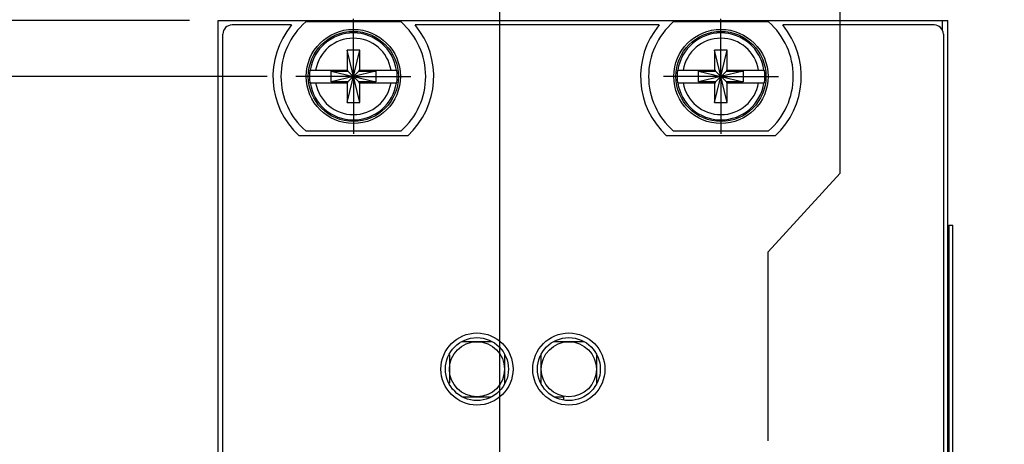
# Model space of a CAD drawing. Header units: inches. Extents: x 0.2 to 16.8, y 0.2 to 10.8.
# Tile 6 of 15: x 6.7 to 8.8, y 6.9 to 7.8. Entities that reach past the tile are written whole.
import ezdxf

# ---------------------------------------------------------------- set-up
doc = ezdxf.new("R2010")
doc.units = ezdxf.units.IN
doc.header["$LTSCALE"] = 0.935
doc.header["$MEASUREMENT"] = 0
doc.linetypes.add('CENTER', pattern=[0.6, 0.375, -0.075, 0.075, -0.075])
doc.layers.get('0').update_dxf_attribs({"linetype": 'CONTINUOUS'})
doc.layers.add('DEFAULT_1', color=7, linetype='CENTER')
doc.layers.add('DIMENSIONS', color=7, linetype='CONTINUOUS')
doc.styles.get("Standard").update_dxf_attribs({"font": 'txt', "width": 0.8})
doc.dimstyles.new('DIMSTYLE_1', dxfattribs={"dimtxt": 0.125, "dimasz": 0.18, "dimexe": 0.18, "dimexo": 0.0625, "dimgap": 0.09, "dimtad": 0, "dimtih": 1, "dimtoh": 1, "dimdec": 3, "dimzin": 4, "dimdsep": 46, "dimtxsty": 'STANDARD', "dimblk": '_FILLED', "dimblk1": '_FILLED', "dimblk2": '_FILLED', "dimcen": 0.09, "dimadec": 0, "dimazin": 0, "dimtp": 0.01, "dimtm": 0.01, "dimtfac": 1, "dimtdec": 3, "dimtofl": 0, "dimtmove": 0, "dimatfit": 3, "dimldrblk": '_FILLED', "dimfxl": 1, "dimtolj": 1, "dimtzin": 4, "dimarcsym": 0})

# ---------------------------------------------------------------- blocks, each defined once
blk = doc.blocks.new('*D0')
at = {"layer": 'DIMENSIONS', "color": 2, "linetype": 'CONTINUOUS'}
blk.add_line((7.0201, 7.8426), (6.3951, 7.8426), dxfattribs=at)
at = {"layer": 'DIMENSIONS', "color": 2, "linetype": 'CONTINUOUS', "insert": (6.3326, 7.9051), "char_height": 0.125, "width": 1.025, "attachment_point": 3, "line_spacing_factor": 0.9}
blk.add_mtext('.122{\\Ftxt.shx;\\W1.000000;\\H0.125000; }[3.1]', dxfattribs=at)
blk = doc.blocks.new('_FILLED')
at = {"color": 0, "linetype": 'BYBLOCK'}
blk.add_solid([(0, 0), (-1, 0.174), (-1, -0.174)], dxfattribs=at)
blk = doc.blocks.new('*D1')
at = {"layer": 'DIMENSIONS', "color": 2, "linetype": 'CONTINUOUS'}
blk.add_line((7.508, 6.6872), (6.3951, 6.6872), dxfattribs=at)
at = {"layer": 'DIMENSIONS', "color": 2, "linetype": 'CONTINUOUS', "insert": (6.3326, 6.7497), "char_height": 0.125, "width": 1.425, "attachment_point": 3, "line_spacing_factor": 0.9}
blk.add_mtext('-1.033{\\Ftxt.shx;\\W1.000000;\\H0.125000; }[26.25]', dxfattribs=at)
blk = doc.blocks.new('*D2')
at = {"layer": 'DIMENSIONS', "color": 2, "linetype": 'CONTINUOUS'}
blk.add_line((7.508, 6.1872), (6.3951, 6.1872), dxfattribs=at)
at = {"layer": 'DIMENSIONS', "color": 2, "linetype": 'CONTINUOUS', "insert": (6.3326, 6.2497), "char_height": 0.125, "width": 1.425, "attachment_point": 3, "line_spacing_factor": 0.9}
blk.add_mtext('-1.533{\\Ftxt.shx;\\W1.000000;\\H0.125000; }[38.95]', dxfattribs=at)
blk = doc.blocks.new('*D3')
at = {"layer": 'DIMENSIONS', "color": 2, "linetype": 'CONTINUOUS'}
blk.add_line((7.508, 5.6872), (6.3951, 5.6872), dxfattribs=at)
at = {"layer": 'DIMENSIONS', "color": 2, "linetype": 'CONTINUOUS', "insert": (6.3326, 5.7497), "char_height": 0.125, "width": 1.425, "attachment_point": 3, "line_spacing_factor": 0.9}
blk.add_mtext('-2.033{\\Ftxt.shx;\\W1.000000;\\H0.125000; }[51.65]', dxfattribs=at)
blk = doc.blocks.new('*D4')
at = {"layer": 'DIMENSIONS', "color": 2, "linetype": 'CONTINUOUS'}
blk.add_line((8.4671, 6.7394), (9.3689, 6.7394), dxfattribs=at)
at = {"layer": 'DIMENSIONS', "color": 2, "linetype": 'CONTINUOUS', "insert": (9.4314, 6.8019), "char_height": 0.125, "width": 1.325, "attachment_point": 1, "line_spacing_factor": 0.9}
blk.add_mtext('-.981{\\Ftxt.shx;\\W1.000000;\\H0.125000; }[24.92]', dxfattribs=at)
blk = doc.blocks.new('*D5')
at = {"layer": 'DIMENSIONS', "color": 2, "linetype": 'CONTINUOUS'}
blk.add_line((8.4671, 5.6351), (9.3689, 5.6351), dxfattribs=at)
at = {"layer": 'DIMENSIONS', "color": 2, "linetype": 'CONTINUOUS', "insert": (9.4314, 5.6976), "char_height": 0.125, "width": 1.425, "attachment_point": 1, "line_spacing_factor": 0.9}
blk.add_mtext('-2.085{\\Ftxt.shx;\\W1.000000;\\H0.125000; }[52.97]', dxfattribs=at)
blk = doc.blocks.new('*D6')
at = {"layer": 'DIMENSIONS', "color": 2, "linetype": 'CONTINUOUS'}
blk.add_line((7.39, 5.3326), (6.3951, 5.3326), dxfattribs=at)
at = {"layer": 'DIMENSIONS', "color": 2, "linetype": 'CONTINUOUS', "insert": (6.3326, 5.3951), "char_height": 0.125, "width": 1.725, "attachment_point": 3, "line_spacing_factor": 0.9}
blk.add_mtext('2X -2.388{\\Ftxt.shx;\\W1.000000;\\H0.125000; }[60.66]', dxfattribs=at)
blk = doc.blocks.new('*D7')
at = {"layer": 'DIMENSIONS', "color": 2, "linetype": 'CONTINUOUS'}
blk.add_line((7.39, 3.8486), (6.3951, 3.8486), dxfattribs=at)
at = {"layer": 'DIMENSIONS', "color": 2, "linetype": 'CONTINUOUS', "insert": (6.3326, 3.9111), "char_height": 0.125, "width": 1.725, "attachment_point": 3, "line_spacing_factor": 0.9}
blk.add_mtext('2X -3.872{\\Ftxt.shx;\\W1.000000;\\H0.125000; }[98.35]', dxfattribs=at)
blk = doc.blocks.new('*D8')
at = {"layer": 'DIMENSIONS', "color": 2, "linetype": 'CONTINUOUS'}
blk.add_line((7.189, 2.8998), (6.3951, 2.8998), dxfattribs=at)
at = {"layer": 'DIMENSIONS', "color": 2, "linetype": 'CONTINUOUS', "insert": (6.3326, 2.9623), "char_height": 0.125, "width": 1.825, "attachment_point": 3, "line_spacing_factor": 0.9}
blk.add_mtext('2X -4.821{\\Ftxt.shx;\\W1.000000;\\H0.125000; }[122.45]', dxfattribs=at)
blk = doc.blocks.new('*D9')
at = {"layer": 'DIMENSIONS', "color": 2, "linetype": 'CONTINUOUS'}
blk.add_line((7.189, 7.7206), (6.3951, 7.7206), dxfattribs=at)
at = {"layer": 'DIMENSIONS', "color": 2, "linetype": 'CONTINUOUS', "insert": (6.3326, 7.7831), "char_height": 0.125, "width": 1.125, "attachment_point": 3, "line_spacing_factor": 0.9}
blk.add_mtext('2X .000{\\Ftxt.shx;\\W1.000000;\\H0.125000; }[0]', dxfattribs=at)
blk = doc.blocks.new('*D13')
at = {"layer": 'DIMENSIONS', "color": 2, "linetype": 'CONTINUOUS'}
for p, q in [((8.4361, 7.51), (8.4361, 8.5301)), ((8.2795, 7.3389), (8.4361, 7.51)), ((8.2795, 6.927), (8.2795, 7.3389))]:
    blk.add_line(p, q, dxfattribs=at)
at = {"layer": 'DIMENSIONS', "color": 2, "linetype": 'CONTINUOUS', "insert": (8.3736, 8.5926), "char_height": 0.125, "width": 1.525, "attachment_point": 1, "rotation": 90, "line_spacing_factor": 0.9}
blk.add_mtext('2X .903{\\Ftxt.shx;\\W1.000000;\\H0.125000; }[22.93]', dxfattribs=at)
blk = doc.blocks.new('*D14')
at = {"layer": 'DIMENSIONS', "color": 2, "linetype": 'CONTINUOUS'}
blk.add_line((7.6956, 6.8748), (7.6956, 8.5301), dxfattribs=at)
at = {"layer": 'DIMENSIONS', "color": 2, "linetype": 'CONTINUOUS', "insert": (7.6331, 8.5926), "char_height": 0.125, "width": 1.325, "attachment_point": 1, "rotation": 90, "line_spacing_factor": 0.9}
blk.add_mtext('3X .319{\\Ftxt.shx;\\W1.000000;\\H0.125000; }[8.1]', dxfattribs=at)
blk = doc.blocks.new('*D15')
at = {"layer": 'DIMENSIONS', "color": 2, "linetype": 'CONTINUOUS'}
blk.add_line((7.5776, 3.661), (7.5776, 2.0173), dxfattribs=at)
at = {"layer": 'DIMENSIONS', "color": 2, "linetype": 'CONTINUOUS', "insert": (7.5151, 1.9548), "char_height": 0.125, "width": 1.425, "attachment_point": 3, "rotation": 90, "line_spacing_factor": 0.9}
blk.add_mtext('2X .201{\\Ftxt.shx;\\W1.000000;\\H0.125000; }[5.11]', dxfattribs=at)
blk = doc.blocks.new('*D16')
at = {"layer": 'DIMENSIONS', "color": 2, "linetype": 'CONTINUOUS'}
blk.add_line((7.8076, 3.661), (7.8076, 2.0173), dxfattribs=at)
at = {"layer": 'DIMENSIONS', "color": 2, "linetype": 'CONTINUOUS', "insert": (7.7451, 1.9548), "char_height": 0.125, "width": 1.525, "attachment_point": 3, "rotation": 90, "line_spacing_factor": 0.9}
blk.add_mtext('2X .431{\\Ftxt.shx;\\W1.000000;\\H0.125000; }[10.95]', dxfattribs=at)

msp = doc.modelspace()

# ---------------------------------------------------------------- linework, layer by layer
at = {"color": 7, "linetype": 'CONTINUOUS'}
for p, q in [((7.0826, 2.7048), (7.0826, 7.8426)), ((7.0826, 7.8426), (8.6706, 7.8426)), ((7.2422, 7.8326), (7.1126, 7.8326)), ((7.4804, 7.8391), (7.2729, 7.8391)), ((8.0422, 7.8326), (7.5111, 7.8326)), ((8.2804, 7.8391), (8.0729, 7.8391)), ((8.6406, 7.8326), (8.3111, 7.8326)), ((8.6706, 2.7048), (8.6706, 7.8426)), ((7.0926, 3.7426), (7.0926, 7.8126)), ((8.6606, 7.8126), (8.6606, 3.7426)), ((7.3629, 7.6635), (7.3904, 7.7776)), ((7.3629, 7.7776), (7.3629, 7.7343)), ((7.3904, 7.6635), (7.3629, 7.7776)), ((7.3904, 7.7776), (7.3629, 7.7776)), ((7.3904, 7.7343), (7.3904, 7.7776)), ((8.1629, 7.6635), (8.1904, 7.7776)), ((8.1629, 7.7776), (8.1629, 7.7343)), ((8.1904, 7.6635), (8.1629, 7.7776)), ((8.1904, 7.7776), (8.1629, 7.7776)), ((8.1904, 7.7343), (8.1904, 7.7776)), ((7.282, 7.7343), (7.3649, 7.7343)), ((7.3281, 7.7088), (7.3281, 7.7323)), ((7.3281, 7.7323), (7.4252, 7.7088)), ((7.4252, 7.7323), (7.3281, 7.7088)), ((7.3281, 7.7323), (7.3649, 7.7323)), ((7.3649, 7.7323), (7.3649, 7.7343)), ((7.3649, 7.7088), (7.3884, 7.7323)), ((7.3884, 7.7088), (7.3649, 7.7323)), ((7.3884, 7.7343), (7.3884, 7.7323)), ((7.3884, 7.7343), (7.4713, 7.7343)), ((7.3884, 7.7323), (7.4252, 7.7323)), ((7.4252, 7.7323), (7.4252, 7.7088)), ((8.082, 7.7343), (8.1649, 7.7343)), ((8.1281, 7.7088), (8.1281, 7.7323)), ((8.2252, 7.7323), (8.1281, 7.7088)), ((8.1281, 7.7323), (8.1649, 7.7323)), ((8.1281, 7.7323), (8.2252, 7.7088)), ((8.1649, 7.7323), (8.1649, 7.7343)), ((8.1649, 7.7088), (8.1884, 7.7323)), ((8.1884, 7.7088), (8.1649, 7.7323)), ((8.1884, 7.7343), (8.1884, 7.7323)), ((8.1884, 7.7343), (8.2713, 7.7343)), ((8.1884, 7.7323), (8.2252, 7.7323)), ((8.2252, 7.7323), (8.2252, 7.7088)), ((7.282, 7.7068), (7.3649, 7.7068)), ((7.3649, 7.7088), (7.3281, 7.7088)), ((7.3629, 7.7068), (7.3629, 7.6635)), ((7.3649, 7.7068), (7.3649, 7.7088)), ((7.3884, 7.7088), (7.3884, 7.7068)), ((7.4252, 7.7088), (7.3884, 7.7088)), ((7.3884, 7.7068), (7.4713, 7.7068)), ((7.3904, 7.6635), (7.3904, 7.7068)), ((8.082, 7.7068), (8.1649, 7.7068)), ((8.1649, 7.7088), (8.1281, 7.7088)), ((8.1629, 7.7068), (8.1629, 7.6635)), ((8.1649, 7.7068), (8.1649, 7.7088)), ((8.1884, 7.7088), (8.1884, 7.7068)), ((8.2252, 7.7088), (8.1884, 7.7088)), ((8.1884, 7.7068), (8.2713, 7.7068)), ((8.1904, 7.6635), (8.1904, 7.7068)), ((7.3629, 7.6635), (7.3904, 7.6635)), ((8.1629, 7.6635), (8.1904, 7.6635)), ((7.4949, 7.5916), (7.2584, 7.5916)), ((7.2729, 7.6021), (7.4804, 7.6021)), ((8.2949, 7.5916), (8.0584, 7.5916)), ((8.0729, 7.6021), (8.2804, 7.6021)), ((8.6727, 7.3968), (8.6813, 7.3968)), ((8.6814, 3.3968), (8.6814, 7.3968)), ((7.6788, 7.1432), (7.6125, 7.1432)), ((7.8788, 7.1432), (7.8125, 7.1432)), ((7.5856, 7.1145), (7.5856, 7.0526)), ((7.7056, 7.1145), (7.7056, 7.0526)), ((7.7856, 7.0526), (7.7856, 7.1145)), ((7.9056, 7.1145), (7.9056, 7.0526)), ((7.6142, 7.0232), (7.6771, 7.0232)), ((7.8142, 7.0232), (7.8336, 7.0232)), ((7.8336, 7.0232), (7.8336, 7.0161))]:
    msp.add_line(p, q, dxfattribs=at)
at = {"color": 9, "linetype": 'CONTINUOUS'}
for p, q in [((8.6586, 7.8213), (8.6586, 7.8426)), ((8.6727, 7.3968), (8.6727, 3.3968))]:
    msp.add_line(p, q, dxfattribs=at)
at = {"color": 7, "linetype": 'CONTINUOUS'}
for centre, radius in [((7.3766, 7.7206), 0.1025), ((8.1766, 7.7206), 0.1025), ((7.3766, 7.7206), 0.098), ((8.1766, 7.7206), 0.098), ((7.6456, 7.0836), 0.0785), ((7.8456, 7.0836), 0.0785), ((7.6456, 7.0836), 0.0685), ((7.6456, 7.0832), 0.06), ((7.8456, 7.0836), 0.0685), ((7.8456, 7.0832), 0.06)]:
    msp.add_circle(centre, radius, dxfattribs=at)
for centre, radius, start, end in [((7.1126, 7.8126), 0.02, 90, 180), ((7.3766, 7.7206), 0.175, 140.2082, 227.4886), ((7.3766, 7.7206), 0.1575, 131.203, 228.797), ((7.3766, 7.7206), 0.1575, 311.203, 48.797), ((7.3766, 7.7206), 0.175, 312.5114, 39.7918), ((8.1766, 7.7206), 0.175, 140.2082, 227.4886), ((8.1766, 7.7206), 0.1575, 131.203, 228.797), ((8.1766, 7.7206), 0.1575, 311.203, 48.797), ((8.1766, 7.7206), 0.175, 312.5114, 39.7918), ((8.6406, 7.8126), 0.02, 0, 90), ((7.3766, 7.7206), 0.0956, 171.7166, 188.2834), ((7.3766, 7.7206), 0.0956, 351.7166, 8.2834), ((8.1766, 7.7206), 0.0956, 171.7166, 188.2834), ((8.1766, 7.7206), 0.0956, 351.7166, 8.2834)]:
    msp.add_arc(centre, radius, start, end, dxfattribs=at)
at = {"color": 9, "linetype": 'CONTINUOUS'}
for centre, radius, start, end in [((7.3766, 7.7206), 0.0947, 8.3637, 171.6363), ((7.3766, 7.7206), 0.0832, 9.5336, 170.4664), ((8.1766, 7.7206), 0.0947, 8.3637, 171.6363), ((8.1766, 7.7206), 0.0832, 9.5336, 170.4664), ((7.3766, 7.7206), 0.0947, 188.3637, 351.6363), ((7.3766, 7.7206), 0.0832, 189.5336, 350.4664), ((8.1766, 7.7206), 0.0947, 188.3637, 351.6363), ((8.1766, 7.7206), 0.0832, 189.5336, 350.4664)]:
    msp.add_arc(centre, radius, start, end, dxfattribs=at)
at = {"layer": 'DEFAULT_1', "color": 7, "linetype": 'CENTER'}
for p, q in [((7.3766, 7.7206), (7.3766, 7.8457)), ((8.1766, 7.7206), (8.1766, 7.8457)), ((7.3766, 7.7206), (7.2515, 7.7206)), ((7.3766, 7.7206), (7.3766, 7.5955)), ((7.3766, 7.7206), (7.5017, 7.7206)), ((8.1766, 7.7206), (8.0515, 7.7206)), ((8.1766, 7.7206), (8.1766, 7.5955)), ((8.1766, 7.7206), (8.3017, 7.7206))]:
    msp.add_line(p, q, dxfattribs=at)

# ---------------------------------------------------------------- dimensions: what is measured, and where the dimension line sits
at = {"layer": 'DIMENSIONS', "color": 2, "linetype": 'CONTINUOUS'}
for feature_location, offset, dtype, origin, text, picture, middle in [((8.2795, 6.927), (0.1565, 1.603), 0, (7.3766, 7.8457), '2X <>', '*D13', (8.4361, 9.3551)), ((7.6956, 6.8748), (0, 1.6552), 1, (7.3766, 7.8457), '3X <>', '*D14', (7.6956, 9.2551)), ((7.1890496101, 7.7205579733), (-0.7939, 0), 0, (7.2515496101, 7.7205579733), '2X <>', '*D9', (5.5701496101, 7.7205579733)), ((7.189, 2.8998), (-0.7939, 0), 0, (7.2515, 7.7206), '2X -<>', '*D8', (5.1701, 2.8998)), ((7.39, 5.3326), (-0.9949, 0), 0, (7.2515, 7.7206), '2X -<>', '*D6', (5.2201, 5.3326)), ((7.39, 3.8486), (-0.9949, 0), 0, (7.2515, 7.7206), '2X -<>', '*D7', (5.2201, 3.8486)), ((7.508, 6.6872), (-1.1129, 0), 0, (7.2515, 7.7206), '-<>', '*D1', (5.3701, 6.6872)), ((7.508, 6.1872), (-1.1129, 0), 0, (7.2515, 7.7206), '-<>', '*D2', (5.3701, 6.1872)), ((7.508, 5.6872), (-1.1129, 0), 0, (7.2515, 7.7206), '-<>', '*D3', (5.3701, 5.6872)), ((8.4671, 6.7394), (0.9018, 0), 0, (7.3766, 7.7206), '-<>', '*D4', (10.0939, 6.7394)), ((8.46714, 5.63508), (0.90178, 0), 0, (7.37665, 7.72056), '-<>', '*D5', (10.14392, 5.63508)), ((7.5776, 3.661), (0, -1.6436), 1, (7.3766, 7.7206), '2X <>', '*D15', (7.6897, 1.0635)), ((7.8076, 3.661), (0, -1.6436), 1, (7.3766, 7.7206), '2X <>', '*D16', (7.9421, 1.0135))]:
    dim = msp.add_ordinate_dim(feature_location=feature_location, offset=offset, dtype=dtype, origin=origin, text=text, dimstyle='DIMSTYLE_1', dxfattribs=at)
    dim.commit()
    dim.dimension.update_dxf_attribs({"geometry": picture, "text_midpoint": middle})
dim = msp.add_ordinate_dim(feature_location=(7.0201, 7.8426), offset=(-0.625, 0), dtype=0, origin=(7.2515, 7.7206), dimstyle='DIMSTYLE_1', dxfattribs=at)
dim.commit()
dim.dimension.update_dxf_attribs({"geometry": '*D0', "text_midpoint": (5.5701, 7.8426)})

doc.saveas('drawing.dxf')
